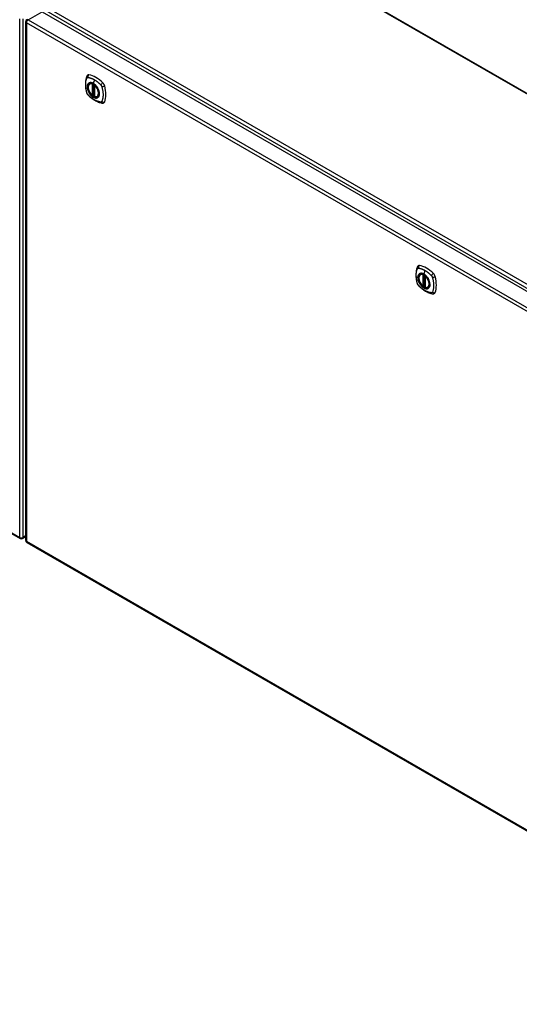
# Model space of a CAD drawing. Header units: inches. Extents: x 429.4 to 505.1, y 168 to 234.6.
# Tile 4 of 6: x 463.1 to 484.1, y 168 to 209.4. Entities that reach past the tile are written whole.
import ezdxf

# ---------------------------------------------------------------- set-up
doc = ezdxf.new("R2010")
doc.units = ezdxf.units.IN
doc.header["$MEASUREMENT"] = 0
doc.layers.add('Visible Edges(ANSI)', color=7, linetype='Continuous', lineweight=25)
doc.layers.add('Visible Tangent Edges(ANSI)', color=7, linetype='Continuous', lineweight=25)

msp = doc.modelspace()

# ---------------------------------------------------------------- linework, layer by layer
at = {"layer": 'Visible Edges(ANSI)'}
for p, q in [((471.147, 214.01), (503.955, 195.068)), ((464.035, 209.781), (497.696, 190.346)), ((463.345, 209.359), (463.345, 187.543)), ((429.454, 207.053), (463.115, 187.618)), ((466.044, 206.751), (466.055, 206.757)), ((466.239, 206.288), (466.198, 206.264)), ((466.239, 206.69), (466.239, 206.212)), ((466.17, 206.267), (466.156, 206.259)), ((466.185, 206.265), (466.183, 206.267)), ((466.357, 206.209), (466.368, 206.215)), ((479.94, 198.728), (479.95, 198.734)), ((480.135, 198.667), (480.135, 198.189)), ((480.066, 198.245), (480.052, 198.237)), ((480.081, 198.242), (480.079, 198.244)), ((480.135, 198.265), (480.094, 198.241)), ((480.253, 198.186), (480.263, 198.192)), ((463.214, 187.618), (463.345, 187.694)), ((463.395, 187.457), (497.057, 168.022))]:
    msp.add_line(p, q, dxfattribs=at)
at = {"layer": 'Visible Edges(ANSI)', "flags": 128}
for points in [[(465.949, 207.116), (465.935, 207.103), (465.925, 207.089), (465.917, 207.074), (465.911, 207.06)], [(465.911, 207.06), (465.903, 207.039), (465.896, 207.019), (465.891, 207.001), (465.886, 206.982), (465.882, 206.963), (465.878, 206.944), (465.87, 206.904), (465.865, 206.863), (465.861, 206.822), (465.858, 206.779), (465.858, 206.737), (465.858, 206.693), (465.861, 206.649), (465.865, 206.605), (465.87, 206.56), (465.877, 206.514), (465.885, 206.469), (465.895, 206.423), (465.901, 206.4), (465.904, 206.388), (465.907, 206.375)], [(466.143, 206.261), (466.129, 206.273), (466.115, 206.287), (466.102, 206.301), (466.089, 206.316), (466.077, 206.332), (466.065, 206.348), (466.053, 206.365), (466.043, 206.382), (466.033, 206.4), (466.023, 206.418), (466.015, 206.436), (466.007, 206.455), (466, 206.473), (465.994, 206.492), (465.988, 206.511), (465.984, 206.529), (465.981, 206.547), (465.978, 206.565), (465.976, 206.583), (465.976, 206.6), (465.976, 206.617), (465.978, 206.633), (465.98, 206.649), (465.983, 206.664), (465.987, 206.678), (465.993, 206.691), (465.999, 206.704), (466.006, 206.715), (466.014, 206.726), (466.023, 206.735), (466.033, 206.744), (466.044, 206.751)], [(465.907, 206.375), (465.912, 206.361), (465.917, 206.348), (465.923, 206.335), (465.929, 206.323), (465.937, 206.311), (465.945, 206.3), (465.953, 206.289), (465.963, 206.278)], [(466.297, 206.671), (466.315, 206.649), (466.333, 206.625), (466.35, 206.6), (466.366, 206.575), (466.38, 206.549), (466.393, 206.522), (466.404, 206.495), (466.414, 206.467)], [(465.963, 206.278), (465.973, 206.268), (465.982, 206.259), (466, 206.243), (466.034, 206.212), (466.069, 206.182), (466.105, 206.153), (466.141, 206.126), (466.178, 206.101), (466.215, 206.077), (466.252, 206.054), (466.289, 206.033), (466.327, 206.014), (466.365, 205.997), (466.403, 205.982), (466.441, 205.968), (466.48, 205.956), (466.518, 205.946), (466.537, 205.942), (466.547, 205.94), (466.558, 205.938)], [(466.183, 206.267), (466.181, 206.268), (466.177, 206.269), (466.173, 206.269), (466.17, 206.267)], [(466.357, 206.209), (466.345, 206.203), (466.333, 206.198), (466.319, 206.195), (466.306, 206.193), (466.292, 206.193), (466.277, 206.194), (466.262, 206.197), (466.247, 206.2)], [(466.558, 205.938), (466.574, 205.937), (466.59, 205.936), (466.608, 205.938), (466.626, 205.943)], [(479.806, 199.037), (479.799, 199.016), (479.792, 198.997), (479.787, 198.978), (479.782, 198.959), (479.778, 198.941), (479.773, 198.921), (479.766, 198.881), (479.761, 198.841), (479.757, 198.799), (479.754, 198.757), (479.753, 198.714), (479.754, 198.67), (479.757, 198.626), (479.76, 198.582), (479.766, 198.537), (479.773, 198.492), (479.781, 198.446), (479.791, 198.4), (479.796, 198.377), (479.799, 198.366), (479.803, 198.352)], [(479.844, 199.094), (479.831, 199.08), (479.821, 199.066), (479.812, 199.052), (479.806, 199.037)], [(480.038, 198.238), (480.024, 198.251), (480.011, 198.264), (479.998, 198.278), (479.985, 198.293), (479.972, 198.309), (479.96, 198.325), (479.949, 198.342), (479.938, 198.359), (479.928, 198.377), (479.919, 198.395), (479.91, 198.414), (479.903, 198.432), (479.896, 198.451), (479.889, 198.469), (479.884, 198.488), (479.88, 198.506), (479.876, 198.525), (479.874, 198.543), (479.872, 198.56), (479.872, 198.578), (479.872, 198.594), (479.873, 198.611), (479.876, 198.626), (479.879, 198.641), (479.883, 198.655), (479.888, 198.669), (479.895, 198.681), (479.902, 198.693), (479.91, 198.703), (479.919, 198.713), (479.929, 198.721), (479.94, 198.728)], [(480.192, 198.648), (480.211, 198.626), (480.229, 198.602), (480.246, 198.578), (480.261, 198.552), (480.276, 198.526), (480.289, 198.499), (480.3, 198.472), (480.31, 198.445)], [(479.803, 198.352), (479.807, 198.338), (479.813, 198.325), (479.818, 198.313), (479.825, 198.3), (479.832, 198.288), (479.84, 198.277), (479.849, 198.266), (479.859, 198.256)], [(479.859, 198.256), (479.868, 198.246), (479.878, 198.236), (479.895, 198.22), (479.929, 198.189), (479.965, 198.159), (480.001, 198.131), (480.037, 198.103), (480.073, 198.078), (480.11, 198.054), (480.148, 198.031), (480.185, 198.011), (480.223, 197.992), (480.261, 197.974), (480.299, 197.959), (480.337, 197.945), (480.375, 197.933), (480.413, 197.924), (480.433, 197.919), (480.443, 197.917), (480.454, 197.916)], [(480.079, 198.244), (480.076, 198.245), (480.073, 198.246), (480.069, 198.246), (480.066, 198.245)], [(480.253, 198.186), (480.241, 198.18), (480.228, 198.175), (480.215, 198.172), (480.201, 198.171), (480.187, 198.17), (480.173, 198.171), (480.158, 198.174), (480.143, 198.178)], [(480.454, 197.916), (480.469, 197.914), (480.486, 197.914), (480.504, 197.916), (480.522, 197.92)]]:
    msp.add_lwpolyline(points, dxfattribs=at)
at = {"layer": 'Visible Edges(ANSI)'}
for centre, radius, start, end in [((463.444, 209.359), 0.099, 120, 180), ((466.251, 206.69), 0.0118, 137.3656, 180), ((466.15, 206.27), 0.0118, 229.389, 300), ((466.192, 206.274), 0.0118, 232.1717, 300), ((466.251, 206.212), 0.0118, 180, 253.4446), ((480.147, 198.667), 0.0118, 137.3656, 180), ((480.046, 198.247), 0.0118, 229.389, 300), ((480.088, 198.252), 0.0118, 232.1717, 300), ((480.147, 198.189), 0.0118, 180, 253.4446), ((463.165, 187.704), 0.099, 240, 300), ((463.444, 187.543), 0.099, 180, 240)]:
    msp.add_arc(centre, radius, start, end, dxfattribs=at)
for centre, major_axis, start_param, end_param in [((466.047, 206.971), (-0.089, 0.153), 5.825423, 6.408181), ((466.298, 205.974), (-0.64, 1.108), 5.170151, 5.825423), ((466.194, 206.476), (0.157, -0.273), 2.363977, 7.060801), ((466.549, 206.681), (0.089, -0.153), 1.113034, 2.028558), ((465.811, 206.817), (-0.64, 1.108), 3.599355, 4.254627), ((466.549, 206.102), (0.089, -0.153), 6.158189, 6.740947), ((479.943, 198.948), (-0.089, 0.153), 5.825423, 6.408181), ((480.194, 197.951), (-0.64, 1.108), 5.170151, 5.825423), ((480.089, 198.453), (0.157, -0.273), 2.363977, 7.060801), ((480.445, 198.658), (0.089, -0.153), 1.113034, 2.028558), ((479.707, 198.795), (-0.64, 1.108), 3.599355, 4.254627), ((480.445, 198.079), (0.089, -0.153), 6.158189, 6.740947)]:
    msp.add_ellipse(centre, major_axis=major_axis, ratio=0.57735, start_param=start_param, end_param=end_param, dxfattribs=at)
for centre in [(466.19, 206.474), (480.086, 198.451)]:
    msp.add_ellipse(centre, major_axis=(-0.16, 0.277), ratio=0.57735, dxfattribs=at)
at = {"layer": 'Visible Tangent Edges(ANSI)'}
for p, q in [((503.955, 195.034), (471.097, 214.005)), ((463.444, 209.44), (464.035, 209.781)), ((464.096, 209.882), (497.897, 190.367)), ((497.967, 190.488), (464.166, 210.003)), ((463.095, 187.663), (463.095, 209.48)), ((463.235, 187.663), (463.235, 209.48)), ((497.036, 189.884), (463.374, 209.319)), ((463.374, 209.319), (463.374, 187.502)), ((463.444, 209.44), (497.106, 190.006)), ((429.433, 207.098), (463.095, 187.663)), ((466.142, 206.743), (466.142, 206.265)), ((466.159, 206.743), (466.166, 206.747)), ((466.159, 206.265), (466.159, 206.743)), ((466.17, 206.745), (466.17, 206.271)), ((466.185, 206.272), (466.185, 206.737)), ((466.233, 206.92), (466.189, 206.764)), ((466.201, 206.27), (466.201, 206.728)), ((466.239, 206.292), (466.201, 206.27)), ((466.242, 206.207), (466.242, 206.685)), ((466.17, 206.271), (466.159, 206.265)), ((480.129, 198.897), (480.085, 198.742)), ((480.038, 198.72), (480.038, 198.242)), ((480.055, 198.72), (480.061, 198.724)), ((480.055, 198.242), (480.055, 198.72)), ((480.066, 198.722), (480.066, 198.249)), ((480.081, 198.249), (480.081, 198.715)), ((480.096, 198.247), (480.096, 198.706)), ((480.138, 198.184), (480.138, 198.662)), ((480.066, 198.249), (480.055, 198.242)), ((480.135, 198.269), (480.096, 198.247)), ((463.345, 187.727), (463.235, 187.663)), ((463.374, 187.502), (497.036, 168.068))]:
    msp.add_line(p, q, dxfattribs=at)
at = {"layer": 'Visible Tangent Edges(ANSI)', "flags": 128}
for points in [[(465.921, 206.36), (465.911, 206.393), (465.904, 206.423), (465.897, 206.452), (465.891, 206.482), (465.886, 206.511), (465.881, 206.54), (465.877, 206.569), (465.874, 206.598), (465.871, 206.626), (465.869, 206.654), (465.868, 206.682), (465.868, 206.709), (465.868, 206.736), (465.869, 206.762), (465.871, 206.788), (465.874, 206.813), (465.877, 206.838), (465.881, 206.862), (465.886, 206.885), (465.891, 206.908), (465.897, 206.93), (465.904, 206.952), (465.911, 206.973), (465.921, 206.995)], [(465.921, 206.995), (465.921, 206.995), (465.922, 206.996), (465.922, 206.997), (465.923, 206.998), (465.923, 206.999), (465.924, 207), (465.924, 207), (465.925, 207.001), (465.926, 207.002), (465.926, 207.003), (465.927, 207.003), (465.927, 207.004), (465.928, 207.005), (465.929, 207.005), (465.929, 207.006), (465.93, 207.006), (465.931, 207.007), (465.931, 207.008), (465.932, 207.008), (465.933, 207.009), (465.934, 207.009), (465.934, 207.01), (465.935, 207.01), (465.936, 207.011)], [(465.936, 207.011), (465.937, 207.011), (465.937, 207.012), (465.938, 207.012), (465.939, 207.012), (465.94, 207.013), (465.941, 207.013), (465.942, 207.013), (465.942, 207.014), (465.943, 207.014), (465.944, 207.014), (465.945, 207.014), (465.946, 207.015), (465.947, 207.015), (465.948, 207.015), (465.949, 207.015), (465.949, 207.015), (465.95, 207.015), (465.951, 207.015), (465.952, 207.016), (465.953, 207.016), (465.954, 207.016), (465.955, 207.016), (465.956, 207.016), (465.957, 207.016)], [(465.995, 206.771), (465.986, 206.763), (465.977, 206.754), (465.97, 206.744), (465.963, 206.733), (465.957, 206.721), (465.952, 206.709), (465.947, 206.695), (465.943, 206.681), (465.94, 206.667), (465.938, 206.651), (465.937, 206.635), (465.937, 206.619), (465.937, 206.602), (465.938, 206.584), (465.94, 206.566), (465.943, 206.548), (465.947, 206.53), (465.952, 206.511), (465.957, 206.492), (465.963, 206.473), (465.97, 206.455), (465.977, 206.436), (465.986, 206.417), (465.995, 206.399)], [(466.414, 206.467), (466.432, 206.399), (466.438, 206.334), (466.434, 206.275), (466.417, 206.226), (466.391, 206.187), (466.355, 206.163), (466.312, 206.152), (466.262, 206.156), (466.21, 206.175), (466.156, 206.207), (466.104, 206.252), (466.056, 206.307), (466.014, 206.369), (465.981, 206.436), (465.957, 206.505), (465.943, 206.573), (465.941, 206.636), (465.95, 206.691), (465.971, 206.737), (466.001, 206.77), (466.04, 206.79), (466.086, 206.795), (466.136, 206.785), (466.189, 206.761)], [(465.957, 207.016), (465.97, 207.015), (465.981, 207.013), (465.992, 207.011), (466.003, 207.009), (466.014, 207.007), (466.025, 207.004), (466.036, 207.001), (466.048, 206.999), (466.059, 206.995), (466.071, 206.992), (466.082, 206.988), (466.093, 206.984), (466.105, 206.98), (466.117, 206.976), (466.128, 206.971), (466.14, 206.967), (466.151, 206.962), (466.163, 206.956), (466.175, 206.951), (466.186, 206.945), (466.198, 206.939), (466.21, 206.933), (466.221, 206.927), (466.233, 206.92)], [(466.028, 206.79), (466.026, 206.789), (466.025, 206.789), (466.023, 206.788), (466.022, 206.788), (466.02, 206.787), (466.019, 206.786), (466.018, 206.785), (466.016, 206.785), (466.015, 206.784), (466.013, 206.783), (466.012, 206.782), (466.01, 206.782), (466.009, 206.781), (466.008, 206.78), (466.006, 206.779), (466.005, 206.778), (466.004, 206.777), (466.002, 206.777), (466.001, 206.776), (466, 206.775), (465.998, 206.774), (465.997, 206.773), (465.996, 206.772), (465.995, 206.771)], [(466.189, 206.764), (466.182, 206.768), (466.175, 206.772), (466.167, 206.776), (466.16, 206.779), (466.153, 206.782), (466.146, 206.785), (466.138, 206.788), (466.131, 206.79), (466.124, 206.792), (466.117, 206.794), (466.11, 206.795), (466.103, 206.796), (466.097, 206.797), (466.09, 206.798), (466.083, 206.798), (466.077, 206.799), (466.07, 206.798), (466.064, 206.798), (466.057, 206.797), (466.051, 206.796), (466.045, 206.795), (466.039, 206.794), (466.034, 206.792), (466.028, 206.79)], [(466.35, 206.604), (466.344, 206.613), (466.338, 206.621), (466.332, 206.629), (466.326, 206.638), (466.32, 206.646), (466.314, 206.654), (466.308, 206.661), (466.301, 206.669), (466.295, 206.676), (466.288, 206.684), (466.281, 206.691), (466.274, 206.698), (466.268, 206.704), (466.261, 206.711), (466.254, 206.717), (466.247, 206.723), (466.24, 206.729), (466.232, 206.735), (466.225, 206.74), (466.218, 206.746), (466.211, 206.751), (466.204, 206.756), (466.196, 206.76), (466.189, 206.764)], [(466.189, 206.761), (466.194, 206.758), (466.199, 206.755), (466.203, 206.752), (466.208, 206.749), (466.213, 206.746), (466.217, 206.743), (466.222, 206.74), (466.226, 206.736), (466.231, 206.733), (466.235, 206.729), (466.24, 206.726), (466.245, 206.722), (466.249, 206.718), (466.254, 206.714), (466.258, 206.71), (466.262, 206.706), (466.267, 206.702), (466.271, 206.698), (466.276, 206.693), (466.28, 206.689), (466.284, 206.685), (466.288, 206.68), (466.293, 206.675), (466.297, 206.671)], [(466.233, 206.92), (466.245, 206.913), (466.256, 206.906), (466.268, 206.899), (466.28, 206.891), (466.291, 206.884), (466.303, 206.876), (466.314, 206.868), (466.326, 206.859), (466.337, 206.851), (466.349, 206.842), (466.36, 206.833), (466.372, 206.824), (466.383, 206.814), (466.394, 206.805), (466.406, 206.795), (466.417, 206.785), (466.428, 206.775), (466.439, 206.765), (466.45, 206.755), (466.461, 206.745), (466.472, 206.734), (466.483, 206.723), (466.494, 206.712), (466.507, 206.698)], [(465.957, 206.297), (465.955, 206.299), (465.953, 206.302), (465.951, 206.304), (465.949, 206.306), (465.948, 206.309), (465.946, 206.311), (465.944, 206.314), (465.942, 206.316), (465.941, 206.319), (465.939, 206.322), (465.937, 206.324), (465.936, 206.327), (465.934, 206.33), (465.933, 206.332), (465.931, 206.335), (465.93, 206.338), (465.929, 206.34), (465.927, 206.343), (465.926, 206.346), (465.925, 206.349), (465.924, 206.352), (465.923, 206.354), (465.922, 206.357), (465.921, 206.36)], [(466.507, 205.98), (466.483, 205.982), (466.461, 205.987), (466.439, 205.992), (466.417, 205.997), (466.394, 206.004), (466.372, 206.012), (466.349, 206.02), (466.326, 206.03), (466.303, 206.04), (466.28, 206.051), (466.256, 206.063), (466.233, 206.076), (466.21, 206.09), (466.186, 206.105), (466.163, 206.121), (466.14, 206.137), (466.117, 206.154), (466.094, 206.172), (466.071, 206.191), (466.048, 206.21), (466.025, 206.23), (466.003, 206.251), (465.981, 206.272), (465.957, 206.297)], [(465.995, 206.399), (465.996, 206.397), (465.997, 206.394), (465.998, 206.392), (466, 206.389), (466.001, 206.387), (466.002, 206.384), (466.004, 206.382), (466.005, 206.38), (466.006, 206.377), (466.008, 206.375), (466.009, 206.372), (466.01, 206.37), (466.012, 206.367), (466.013, 206.365), (466.015, 206.363), (466.016, 206.36), (466.018, 206.358), (466.019, 206.356), (466.02, 206.353), (466.022, 206.351), (466.023, 206.349), (466.025, 206.346), (466.026, 206.344), (466.028, 206.342)], [(466.028, 206.342), (466.039, 206.325), (466.051, 206.308), (466.064, 206.292), (466.077, 206.277), (466.09, 206.262), (466.103, 206.248), (466.117, 206.235), (466.131, 206.223), (466.146, 206.211), (466.16, 206.2), (466.175, 206.19), (466.189, 206.182), (466.204, 206.174), (466.218, 206.167), (466.233, 206.161), (466.247, 206.156), (466.261, 206.152), (466.275, 206.15), (466.288, 206.148), (466.301, 206.147), (466.314, 206.148), (466.326, 206.149), (466.338, 206.152), (466.35, 206.156)], [(466.383, 206.547), (466.382, 206.549), (466.38, 206.551), (466.379, 206.554), (466.378, 206.556), (466.377, 206.559), (466.375, 206.561), (466.374, 206.564), (466.373, 206.566), (466.371, 206.569), (466.37, 206.571), (466.368, 206.573), (466.367, 206.576), (466.366, 206.578), (466.364, 206.581), (466.363, 206.583), (466.361, 206.585), (466.36, 206.588), (466.359, 206.59), (466.357, 206.592), (466.356, 206.595), (466.354, 206.597), (466.353, 206.599), (466.351, 206.602), (466.35, 206.604)], [(466.383, 206.175), (466.392, 206.183), (466.4, 206.192), (466.408, 206.202), (466.415, 206.213), (466.421, 206.225), (466.426, 206.237), (466.431, 206.251), (466.435, 206.265), (466.438, 206.279), (466.44, 206.295), (466.441, 206.311), (466.441, 206.327), (466.441, 206.344), (466.44, 206.362), (466.438, 206.38), (466.435, 206.398), (466.431, 206.416), (466.426, 206.435), (466.421, 206.454), (466.415, 206.472), (466.408, 206.491), (466.4, 206.51), (466.392, 206.528), (466.383, 206.547)], [(466.507, 206.698), (466.509, 206.696), (466.511, 206.694), (466.512, 206.691), (466.514, 206.689), (466.516, 206.687), (466.518, 206.684), (466.52, 206.682), (466.522, 206.679), (466.523, 206.677), (466.525, 206.674), (466.526, 206.671), (466.528, 206.669), (466.53, 206.666), (466.531, 206.663), (466.532, 206.661), (466.534, 206.658), (466.535, 206.655), (466.536, 206.652), (466.538, 206.65), (466.539, 206.647), (466.54, 206.644), (466.541, 206.641), (466.542, 206.638), (466.543, 206.635)], [(466.543, 206.635), (466.553, 206.602), (466.56, 206.573), (466.567, 206.543), (466.574, 206.514), (466.579, 206.485), (466.584, 206.456), (466.588, 206.427), (466.592, 206.398), (466.595, 206.37), (466.597, 206.342), (466.598, 206.314), (466.598, 206.287), (466.598, 206.261), (466.597, 206.234), (466.595, 206.208), (466.592, 206.183), (466.588, 206.159), (466.584, 206.134), (466.579, 206.111), (466.574, 206.088), (466.567, 206.066), (466.56, 206.044), (466.553, 206.023), (466.543, 206.001)], [(466.17, 206.271), (466.17, 206.271), (466.17, 206.271), (466.17, 206.271), (466.17, 206.271), (466.17, 206.271), (466.17, 206.271), (466.17, 206.271), (466.17, 206.271), (466.17, 206.271), (466.17, 206.271), (466.17, 206.271), (466.17, 206.271), (466.17, 206.271), (466.17, 206.27), (466.17, 206.27), (466.17, 206.27), (466.17, 206.27), (466.17, 206.27), (466.17, 206.27), (466.17, 206.27), (466.17, 206.27), (466.17, 206.27), (466.17, 206.27), (466.17, 206.27)], [(466.17, 206.27), (466.17, 206.27), (466.17, 206.269), (466.17, 206.269), (466.17, 206.269), (466.17, 206.269), (466.17, 206.269), (466.17, 206.269), (466.17, 206.268), (466.17, 206.268), (466.17, 206.268), (466.17, 206.268), (466.17, 206.268), (466.17, 206.268), (466.17, 206.268), (466.17, 206.268), (466.17, 206.268), (466.17, 206.268), (466.17, 206.267), (466.17, 206.267), (466.17, 206.267), (466.17, 206.267), (466.17, 206.267), (466.17, 206.267), (466.17, 206.267)], [(466.17, 206.267), (466.17, 206.267), (466.17, 206.267), (466.17, 206.267), (466.17, 206.267), (466.17, 206.267), (466.17, 206.267), (466.17, 206.267), (466.17, 206.267), (466.17, 206.267), (466.17, 206.267), (466.17, 206.267), (466.17, 206.267), (466.17, 206.267), (466.17, 206.267), (466.17, 206.267), (466.17, 206.267), (466.17, 206.267), (466.17, 206.267), (466.17, 206.267), (466.17, 206.267), (466.17, 206.267), (466.17, 206.267), (466.17, 206.267), (466.17, 206.267)], [(466.183, 206.267), (466.183, 206.267), (466.183, 206.266), (466.183, 206.266), (466.183, 206.266), (466.183, 206.266), (466.183, 206.266), (466.183, 206.266), (466.183, 206.266), (466.184, 206.266), (466.184, 206.266), (466.184, 206.266), (466.184, 206.266), (466.184, 206.266), (466.184, 206.266), (466.184, 206.266), (466.184, 206.266), (466.184, 206.266), (466.184, 206.266), (466.184, 206.266), (466.184, 206.266), (466.184, 206.266), (466.184, 206.266), (466.184, 206.266), (466.184, 206.266)], [(466.184, 206.266), (466.184, 206.266), (466.184, 206.266), (466.184, 206.266), (466.184, 206.266), (466.184, 206.266), (466.185, 206.266), (466.185, 206.266), (466.185, 206.266), (466.185, 206.267), (466.185, 206.267), (466.185, 206.267), (466.185, 206.267), (466.185, 206.267), (466.185, 206.267), (466.185, 206.267), (466.185, 206.267), (466.185, 206.268), (466.185, 206.268), (466.185, 206.268), (466.185, 206.268), (466.185, 206.268), (466.185, 206.268), (466.185, 206.269), (466.185, 206.269)], [(466.185, 206.269), (466.185, 206.269), (466.185, 206.269), (466.185, 206.269), (466.185, 206.269), (466.185, 206.27), (466.185, 206.27), (466.185, 206.27), (466.185, 206.27), (466.185, 206.27), (466.185, 206.27), (466.185, 206.27), (466.185, 206.27), (466.185, 206.271), (466.185, 206.271), (466.185, 206.271), (466.185, 206.271), (466.185, 206.271), (466.185, 206.271), (466.185, 206.271), (466.185, 206.272), (466.185, 206.272), (466.185, 206.272), (466.185, 206.272), (466.185, 206.272)], [(466.35, 206.156), (466.351, 206.156), (466.353, 206.157), (466.354, 206.158), (466.356, 206.158), (466.357, 206.159), (466.359, 206.16), (466.36, 206.16), (466.361, 206.161), (466.363, 206.162), (466.364, 206.162), (466.366, 206.163), (466.367, 206.164), (466.368, 206.165), (466.37, 206.166), (466.371, 206.166), (466.373, 206.167), (466.374, 206.168), (466.375, 206.169), (466.377, 206.17), (466.378, 206.171), (466.379, 206.172), (466.38, 206.173), (466.382, 206.174), (466.383, 206.175)], [(466.543, 206.001), (466.542, 205.999), (466.541, 205.998), (466.54, 205.996), (466.539, 205.994), (466.538, 205.993), (466.536, 205.992), (466.535, 205.99), (466.534, 205.989), (466.533, 205.988), (466.531, 205.987), (466.53, 205.986), (466.528, 205.985), (466.527, 205.984), (466.525, 205.983), (466.523, 205.983), (466.522, 205.982), (466.52, 205.981), (466.518, 205.981), (466.516, 205.981), (466.514, 205.98), (466.513, 205.98), (466.511, 205.98), (466.509, 205.98), (466.507, 205.98)], [(479.816, 198.337), (479.807, 198.37), (479.8, 198.4), (479.793, 198.43), (479.787, 198.459), (479.781, 198.489), (479.777, 198.518), (479.773, 198.547), (479.769, 198.575), (479.767, 198.604), (479.765, 198.632), (479.764, 198.659), (479.763, 198.686), (479.764, 198.713), (479.765, 198.739), (479.767, 198.765), (479.769, 198.79), (479.773, 198.815), (479.777, 198.839), (479.781, 198.862), (479.787, 198.885), (479.793, 198.908), (479.8, 198.929), (479.807, 198.95), (479.816, 198.972)], [(479.816, 198.972), (479.817, 198.973), (479.817, 198.974), (479.818, 198.974), (479.819, 198.975), (479.819, 198.976), (479.82, 198.977), (479.82, 198.978), (479.821, 198.978), (479.821, 198.979), (479.822, 198.98), (479.823, 198.981), (479.823, 198.981), (479.824, 198.982), (479.824, 198.983), (479.825, 198.983), (479.826, 198.984), (479.826, 198.984), (479.827, 198.985), (479.828, 198.986), (479.829, 198.986), (479.829, 198.987), (479.83, 198.987), (479.831, 198.988), (479.832, 198.988)], [(479.832, 198.988), (479.832, 198.988), (479.833, 198.989), (479.834, 198.989), (479.835, 198.99), (479.836, 198.99), (479.836, 198.99), (479.837, 198.991), (479.838, 198.991), (479.839, 198.991), (479.84, 198.991), (479.841, 198.992), (479.842, 198.992), (479.842, 198.992), (479.843, 198.992), (479.844, 198.992), (479.845, 198.993), (479.846, 198.993), (479.847, 198.993), (479.848, 198.993), (479.849, 198.993), (479.85, 198.993), (479.851, 198.993), (479.852, 198.993), (479.853, 198.993)], [(479.853, 198.993), (479.866, 198.992), (479.877, 198.991), (479.888, 198.989), (479.899, 198.986), (479.91, 198.984), (479.921, 198.982), (479.932, 198.979), (479.943, 198.976), (479.955, 198.973), (479.966, 198.969), (479.978, 198.966), (479.989, 198.962), (480.001, 198.958), (480.012, 198.953), (480.024, 198.949), (480.035, 198.944), (480.047, 198.939), (480.059, 198.934), (480.07, 198.928), (480.082, 198.923), (480.094, 198.917), (480.105, 198.91), (480.117, 198.904), (480.129, 198.897)], [(480.129, 198.897), (480.14, 198.891), (480.152, 198.883), (480.164, 198.876), (480.175, 198.869), (480.187, 198.861), (480.198, 198.853), (480.21, 198.845), (480.222, 198.836), (480.233, 198.828), (480.245, 198.819), (480.256, 198.81), (480.267, 198.801), (480.279, 198.792), (480.29, 198.782), (480.301, 198.773), (480.312, 198.763), (480.324, 198.753), (480.335, 198.743), (480.346, 198.732), (480.357, 198.722), (480.368, 198.711), (480.379, 198.701), (480.39, 198.69), (480.402, 198.676)], [(479.89, 198.748), (479.881, 198.74), (479.873, 198.731), (479.866, 198.721), (479.859, 198.71), (479.853, 198.699), (479.847, 198.686), (479.843, 198.673), (479.839, 198.659), (479.836, 198.644), (479.834, 198.629), (479.833, 198.613), (479.832, 198.596), (479.833, 198.579), (479.834, 198.561), (479.836, 198.543), (479.839, 198.525), (479.843, 198.507), (479.847, 198.488), (479.853, 198.469), (479.859, 198.451), (479.866, 198.432), (479.873, 198.413), (479.881, 198.395), (479.89, 198.376)], [(480.31, 198.445), (480.328, 198.376), (480.334, 198.311), (480.329, 198.252), (480.313, 198.203), (480.286, 198.165), (480.251, 198.14), (480.207, 198.129), (480.158, 198.134), (480.106, 198.152), (480.052, 198.185), (480, 198.229), (479.952, 198.284), (479.91, 198.347), (479.877, 198.414), (479.852, 198.483), (479.839, 198.55), (479.837, 198.613), (479.846, 198.669), (479.866, 198.714), (479.896, 198.747), (479.935, 198.767), (479.981, 198.772), (480.032, 198.762), (480.085, 198.738)], [(479.924, 198.767), (479.922, 198.767), (479.921, 198.766), (479.919, 198.765), (479.918, 198.765), (479.916, 198.764), (479.915, 198.763), (479.913, 198.763), (479.912, 198.762), (479.91, 198.761), (479.909, 198.761), (479.908, 198.76), (479.906, 198.759), (479.905, 198.758), (479.903, 198.757), (479.902, 198.756), (479.901, 198.756), (479.899, 198.755), (479.898, 198.754), (479.897, 198.753), (479.895, 198.752), (479.894, 198.751), (479.893, 198.75), (479.892, 198.749), (479.89, 198.748)], [(480.085, 198.742), (480.077, 198.746), (480.07, 198.75), (480.063, 198.753), (480.056, 198.756), (480.048, 198.76), (480.041, 198.762), (480.034, 198.765), (480.027, 198.767), (480.02, 198.769), (480.013, 198.771), (480.006, 198.773), (479.999, 198.774), (479.992, 198.775), (479.986, 198.775), (479.979, 198.776), (479.972, 198.776), (479.966, 198.776), (479.959, 198.775), (479.953, 198.775), (479.947, 198.774), (479.941, 198.773), (479.935, 198.771), (479.929, 198.769), (479.924, 198.767)], [(480.245, 198.581), (480.24, 198.59), (480.234, 198.598), (480.228, 198.607), (480.222, 198.615), (480.216, 198.623), (480.21, 198.631), (480.203, 198.639), (480.197, 198.646), (480.19, 198.654), (480.184, 198.661), (480.177, 198.668), (480.17, 198.675), (480.163, 198.682), (480.156, 198.688), (480.149, 198.694), (480.142, 198.701), (480.135, 198.707), (480.128, 198.712), (480.121, 198.718), (480.114, 198.723), (480.106, 198.728), (480.099, 198.733), (480.092, 198.737), (480.085, 198.742)], [(480.085, 198.738), (480.09, 198.735), (480.094, 198.733), (480.099, 198.73), (480.104, 198.727), (480.108, 198.724), (480.113, 198.72), (480.117, 198.717), (480.122, 198.714), (480.127, 198.71), (480.131, 198.707), (480.136, 198.703), (480.14, 198.699), (480.145, 198.695), (480.149, 198.691), (480.154, 198.687), (480.158, 198.683), (480.163, 198.679), (480.167, 198.675), (480.171, 198.671), (480.176, 198.666), (480.18, 198.662), (480.184, 198.657), (480.188, 198.653), (480.192, 198.648)], [(480.279, 198.524), (480.277, 198.526), (480.276, 198.529), (480.275, 198.531), (480.274, 198.534), (480.272, 198.536), (480.271, 198.539), (480.27, 198.541), (480.268, 198.543), (480.267, 198.546), (480.266, 198.548), (480.264, 198.551), (480.263, 198.553), (480.261, 198.555), (480.26, 198.558), (480.259, 198.56), (480.257, 198.563), (480.256, 198.565), (480.254, 198.567), (480.253, 198.57), (480.251, 198.572), (480.25, 198.574), (480.248, 198.577), (480.247, 198.579), (480.245, 198.581)], [(480.279, 198.152), (480.288, 198.16), (480.296, 198.169), (480.304, 198.179), (480.31, 198.19), (480.317, 198.202), (480.322, 198.215), (480.327, 198.228), (480.33, 198.242), (480.333, 198.257), (480.335, 198.272), (480.337, 198.288), (480.337, 198.305), (480.337, 198.322), (480.335, 198.339), (480.333, 198.357), (480.33, 198.375), (480.327, 198.394), (480.322, 198.412), (480.317, 198.431), (480.31, 198.45), (480.304, 198.468), (480.296, 198.487), (480.288, 198.506), (480.279, 198.524)], [(480.402, 198.676), (480.404, 198.673), (480.406, 198.671), (480.408, 198.669), (480.41, 198.666), (480.412, 198.664), (480.414, 198.662), (480.416, 198.659), (480.417, 198.657), (480.419, 198.654), (480.421, 198.651), (480.422, 198.649), (480.424, 198.646), (480.425, 198.643), (480.427, 198.641), (480.428, 198.638), (480.43, 198.635), (480.431, 198.632), (480.432, 198.63), (480.433, 198.627), (480.435, 198.624), (480.436, 198.621), (480.437, 198.618), (480.438, 198.616), (480.439, 198.613)], [(480.439, 198.613), (480.449, 198.58), (480.456, 198.55), (480.463, 198.521), (480.469, 198.491), (480.475, 198.462), (480.48, 198.433), (480.484, 198.404), (480.488, 198.376), (480.49, 198.347), (480.492, 198.319), (480.494, 198.292), (480.494, 198.265), (480.494, 198.238), (480.492, 198.212), (480.49, 198.186), (480.488, 198.161), (480.484, 198.136), (480.48, 198.112), (480.475, 198.088), (480.469, 198.065), (480.463, 198.043), (480.456, 198.021), (480.449, 198), (480.439, 197.978)], [(479.853, 198.274), (479.851, 198.277), (479.849, 198.279), (479.847, 198.281), (479.845, 198.284), (479.843, 198.286), (479.842, 198.289), (479.84, 198.291), (479.838, 198.294), (479.836, 198.296), (479.835, 198.299), (479.833, 198.301), (479.832, 198.304), (479.83, 198.307), (479.829, 198.31), (479.827, 198.312), (479.826, 198.315), (479.824, 198.318), (479.823, 198.321), (479.822, 198.323), (479.821, 198.326), (479.82, 198.329), (479.819, 198.332), (479.817, 198.335), (479.816, 198.337)], [(480.402, 197.957), (480.379, 197.96), (480.357, 197.964), (480.335, 197.969), (480.313, 197.975), (480.29, 197.981), (480.267, 197.989), (480.245, 197.998), (480.222, 198.007), (480.199, 198.017), (480.175, 198.029), (480.152, 198.041), (480.129, 198.054), (480.105, 198.068), (480.082, 198.082), (480.059, 198.098), (480.035, 198.114), (480.012, 198.132), (479.989, 198.15), (479.966, 198.168), (479.944, 198.188), (479.921, 198.208), (479.899, 198.228), (479.877, 198.25), (479.853, 198.274)], [(479.89, 198.376), (479.892, 198.374), (479.893, 198.372), (479.894, 198.369), (479.895, 198.367), (479.897, 198.364), (479.898, 198.362), (479.899, 198.359), (479.901, 198.357), (479.902, 198.354), (479.903, 198.352), (479.905, 198.35), (479.906, 198.347), (479.908, 198.345), (479.909, 198.342), (479.91, 198.34), (479.912, 198.338), (479.913, 198.335), (479.915, 198.333), (479.916, 198.331), (479.918, 198.328), (479.919, 198.326), (479.921, 198.323), (479.922, 198.321), (479.924, 198.319)], [(479.924, 198.319), (479.935, 198.302), (479.947, 198.286), (479.959, 198.27), (479.972, 198.254), (479.986, 198.24), (479.999, 198.226), (480.013, 198.212), (480.027, 198.2), (480.041, 198.188), (480.056, 198.178), (480.07, 198.168), (480.085, 198.159), (480.099, 198.151), (480.114, 198.144), (480.128, 198.138), (480.142, 198.133), (480.157, 198.13), (480.17, 198.127), (480.184, 198.125), (480.197, 198.125), (480.21, 198.125), (480.222, 198.127), (480.234, 198.129), (480.245, 198.133)], [(480.066, 198.247), (480.066, 198.247), (480.066, 198.247), (480.066, 198.247), (480.066, 198.246), (480.066, 198.246), (480.065, 198.246), (480.065, 198.246), (480.065, 198.246), (480.065, 198.246), (480.065, 198.245), (480.065, 198.245), (480.065, 198.245), (480.065, 198.245), (480.065, 198.245), (480.065, 198.245), (480.065, 198.245), (480.065, 198.245), (480.065, 198.245), (480.066, 198.245), (480.066, 198.245), (480.066, 198.245), (480.066, 198.245), (480.066, 198.245), (480.066, 198.245)], [(480.066, 198.249), (480.066, 198.249), (480.066, 198.249), (480.066, 198.249), (480.066, 198.248), (480.066, 198.248), (480.066, 198.248), (480.066, 198.248), (480.066, 198.248), (480.066, 198.248), (480.066, 198.248), (480.066, 198.248), (480.066, 198.248), (480.066, 198.248), (480.066, 198.248), (480.066, 198.248), (480.066, 198.248), (480.066, 198.248), (480.066, 198.248), (480.066, 198.247), (480.066, 198.247), (480.066, 198.247), (480.066, 198.247), (480.066, 198.247), (480.066, 198.247)], [(480.066, 198.245), (480.066, 198.245), (480.066, 198.245), (480.066, 198.245), (480.066, 198.245), (480.066, 198.245), (480.066, 198.245), (480.066, 198.245), (480.066, 198.245), (480.066, 198.245), (480.066, 198.245), (480.066, 198.245), (480.066, 198.245), (480.066, 198.245), (480.066, 198.245), (480.066, 198.245), (480.066, 198.245), (480.066, 198.245), (480.066, 198.245), (480.066, 198.245), (480.066, 198.245), (480.066, 198.245), (480.066, 198.245), (480.066, 198.245), (480.066, 198.245)], [(480.079, 198.244), (480.079, 198.244), (480.079, 198.244), (480.079, 198.244), (480.079, 198.244), (480.079, 198.244), (480.079, 198.244), (480.079, 198.244), (480.079, 198.244), (480.079, 198.244), (480.079, 198.243), (480.079, 198.243), (480.079, 198.243), (480.079, 198.243), (480.08, 198.243), (480.08, 198.243), (480.08, 198.243), (480.08, 198.243), (480.08, 198.243), (480.08, 198.243), (480.08, 198.243), (480.08, 198.243), (480.08, 198.243), (480.08, 198.243), (480.08, 198.243)], [(480.08, 198.243), (480.08, 198.243), (480.08, 198.243), (480.08, 198.243), (480.08, 198.243), (480.08, 198.243), (480.08, 198.244), (480.08, 198.244), (480.08, 198.244), (480.08, 198.244), (480.08, 198.244), (480.08, 198.244), (480.08, 198.244), (480.081, 198.244), (480.081, 198.244), (480.081, 198.245), (480.081, 198.245), (480.081, 198.245), (480.081, 198.245), (480.081, 198.245), (480.081, 198.245), (480.081, 198.246), (480.081, 198.246), (480.081, 198.246), (480.081, 198.246)], [(480.081, 198.246), (480.081, 198.246), (480.081, 198.246), (480.081, 198.247), (480.081, 198.247), (480.081, 198.247), (480.081, 198.247), (480.081, 198.247), (480.081, 198.247), (480.081, 198.247), (480.081, 198.248), (480.081, 198.248), (480.081, 198.248), (480.081, 198.248), (480.081, 198.248), (480.081, 198.248), (480.081, 198.248), (480.081, 198.248), (480.081, 198.249), (480.081, 198.249), (480.081, 198.249), (480.081, 198.249), (480.081, 198.249), (480.081, 198.249), (480.081, 198.249)], [(480.245, 198.133), (480.247, 198.134), (480.248, 198.134), (480.25, 198.135), (480.251, 198.135), (480.253, 198.136), (480.254, 198.137), (480.256, 198.138), (480.257, 198.138), (480.259, 198.139), (480.26, 198.14), (480.261, 198.141), (480.263, 198.141), (480.264, 198.142), (480.266, 198.143), (480.267, 198.144), (480.268, 198.145), (480.27, 198.146), (480.271, 198.146), (480.272, 198.147), (480.274, 198.148), (480.275, 198.149), (480.276, 198.15), (480.277, 198.151), (480.279, 198.152)], [(480.439, 197.978), (480.438, 197.976), (480.437, 197.975), (480.436, 197.973), (480.435, 197.972), (480.433, 197.97), (480.432, 197.969), (480.431, 197.968), (480.43, 197.966), (480.428, 197.965), (480.427, 197.964), (480.425, 197.963), (480.424, 197.962), (480.422, 197.961), (480.421, 197.961), (480.419, 197.96), (480.417, 197.959), (480.416, 197.959), (480.414, 197.958), (480.412, 197.958), (480.41, 197.958), (480.408, 197.957), (480.406, 197.957), (480.404, 197.957), (480.402, 197.957)]]:
    msp.add_lwpolyline(points, dxfattribs=at)
at = {"layer": 'Visible Tangent Edges(ANSI)'}
for centre, major_axis, ratio, start_param, end_param in [((463.444, 209.359), (-0.099, 0), 0.57735, 0, 0.785398), ((463.444, 209.359), (-0.0495, -0.0857), 0.57735, 3.926991, 5.497787), ((463.444, 209.359), (-0.0495, 0.0857), 0.57735, 5.497787, 6.283185), ((466.048, 207.034), (0.027, 0.115), 0.753705, 0.761071, 1.898341), ((466.021, 207.018), (-0.11, 0.042), 0.704518, 0, 0.765179), ((466.193, 206.475), (-0.173, 0.3), 0.57735, 5.055237, 10.652726), ((466.192, 206.475), (-0.151, 0.261), 0.57735, 5.735752, 8.401415), ((466.201, 206.48), (-0.156, 0.271), 0.57735, 6.166197, 6.283185), ((466.15, 206.748), (-0.0034, -0.0113), 0.697177, 4.264021, 5.346931), ((466.15, 206.748), (-0.0118, 0), 0.57735, 0.785398, 2.356194), ((466.15, 206.748), (0.0059, -0.0102), 0.57735, 0.785398, 1.517295), ((466.192, 206.765), (-0.00246, -0.00426), 0.57735, 5.126896, 6.141288), ((466.577, 206.728), (0.0787, 0.088), 0.341266, 1.05898, 2.19625), ((466.021, 206.407), (-0.114, -0.032), 0.390453, 0, 0.392125), ((466.048, 206.36), (-0.0849, -0.0822), 0.390453, 5.89106, 6.283185), ((466.251, 206.69), (-0.0118, 0), 0.57735, 0, 0.785398), ((466.251, 206.69), (0.00769, 0.00897), 0.424984, 1.537927, 2.449935), ((466.192, 206.475), (0.151, -0.261), 0.57735, 5.735752, 8.401415), ((466.604, 206.682), (0.116, 0.024), 0.341266, 4.086935, 5.224206), ((466.15, 206.27), (0.0118, 0), 0.57735, 3.926991, 5.497787), ((466.15, 206.27), (-0.00769, -0.00897), 0.424984, 5.591528, 6.283185), ((466.15, 206.27), (0.0059, -0.0102), 0.57735, 0, 0.785398), ((466.178, 206.267), (-0.0118, 0), 0.57735, 4.088863, 5.497787), ((466.178, 206.263), (-0.0116, 0.0022), 0.653911, 4.189362, 5.615943), ((466.176, 206.257), (-0.0092, 0.00741), 0.983841, 4.634609, 5.950564), ((466.192, 206.274), (-0.00724, -0.00933), 0.470841, 6.079443, 6.283185), ((466.192, 206.274), (0.0118, 0), 0.57735, 4.073452, 5.497787), ((466.192, 206.274), (0.0059, -0.0102), 0.57735, 0, 0.785398), ((466.251, 206.212), (-0.0118, 0), 0.57735, 0, 0.785398), ((466.251, 206.212), (-0.0034, -0.0113), 0.697177, 5.346931, 6.283185), ((466.201, 206.48), (0.156, -0.271), 0.57735, 0, 0.116988), ((466.577, 206.055), (-0.019, -0.117), 0.704518, 5.518007, 6.283185), ((466.604, 206.07), (0.113, -0.035), 0.753705, 4.384844, 5.522115), ((479.917, 198.995), (-0.11, 0.042), 0.704518, 0, 0.765179), ((479.943, 199.011), (0.027, 0.115), 0.753705, 0.761071, 1.898341), ((480.088, 198.452), (-0.173, 0.3), 0.57735, 5.055237, 10.652726), ((480.088, 198.452), (-0.151, 0.261), 0.57735, 5.735752, 8.401415), ((480.096, 198.457), (-0.156, 0.271), 0.57735, 6.166197, 6.283185), ((480.046, 198.725), (-0.0034, -0.0113), 0.697177, 4.264021, 5.346931), ((480.046, 198.725), (-0.0118, 0), 0.57735, 0.785398, 2.356194), ((480.046, 198.725), (0.0059, -0.0102), 0.57735, 0.785398, 1.517295), ((480.088, 198.742), (-0.00246, -0.00426), 0.57735, 5.126896, 6.141288), ((480.147, 198.667), (-0.0118, 0), 0.57735, 0, 0.785398), ((480.147, 198.667), (0.00769, 0.00897), 0.424984, 1.537927, 2.449935), ((480.088, 198.452), (0.151, -0.261), 0.57735, 5.735752, 8.401415), ((480.473, 198.705), (0.0787, 0.088), 0.341266, 1.05898, 2.19625), ((480.5, 198.659), (0.116, 0.024), 0.341266, 4.086935, 5.224206), ((479.917, 198.384), (-0.114, -0.032), 0.390453, 0, 0.392125), ((479.943, 198.338), (-0.0849, -0.0822), 0.390453, 5.89106, 6.283185), ((480.046, 198.247), (-0.00769, -0.00897), 0.424984, 5.591528, 6.283185), ((480.046, 198.247), (0.0118, 0), 0.57735, 3.926991, 5.497787), ((480.046, 198.247), (0.0059, -0.0102), 0.57735, 0, 0.785398), ((480.074, 198.244), (-0.0118, 0), 0.57735, 4.088863, 5.497787), ((480.074, 198.241), (-0.0116, 0.0022), 0.653911, 4.189362, 5.615943), ((480.072, 198.235), (-0.0092, 0.00741), 0.983841, 4.634609, 5.950564), ((480.088, 198.252), (-0.00724, -0.00933), 0.470841, 6.079443, 6.283185), ((480.088, 198.252), (0.0118, 0), 0.57735, 4.073452, 5.497787), ((480.088, 198.252), (0.0059, -0.0102), 0.57735, 0, 0.785398), ((480.147, 198.189), (-0.0118, 0), 0.57735, 0, 0.785398), ((480.147, 198.189), (-0.0034, -0.0113), 0.697177, 5.346931, 6.283185), ((480.096, 198.457), (0.156, -0.271), 0.57735, 0, 0.116988), ((480.473, 198.032), (-0.019, -0.117), 0.704518, 5.518007, 6.283185), ((480.5, 198.048), (0.113, -0.035), 0.753705, 4.384844, 5.522115), ((463.165, 187.704), (-0.0495, -0.0857), 0.57735, 5.497787, 6.283185), ((463.165, 187.704), (0.099, 0), 0.57735, 3.926991, 5.497787), ((463.165, 187.704), (0.0495, -0.0857), 0.57735, 0, 0.785398), ((463.444, 187.543), (-0.099, 0), 0.57735, 0, 0.785398), ((463.444, 187.543), (-0.0495, -0.0857), 0.57735, 5.497787, 6.283185)]:
    msp.add_ellipse(centre, major_axis=major_axis, ratio=ratio, start_param=start_param, end_param=end_param, dxfattribs=at)
for centre, major_axis in [((466.193, 206.475), (0.171, -0.296)), ((466.19, 206.474), (-0.163, 0.282)), ((466.19, 206.474), (0.162, -0.281)), ((480.089, 198.453), (0.171, -0.296)), ((480.086, 198.451), (-0.163, 0.282)), ((480.086, 198.451), (0.162, -0.281))]:
    msp.add_ellipse(centre, major_axis=major_axis, ratio=0.57735, dxfattribs=at)

doc.saveas('drawing.dxf')
